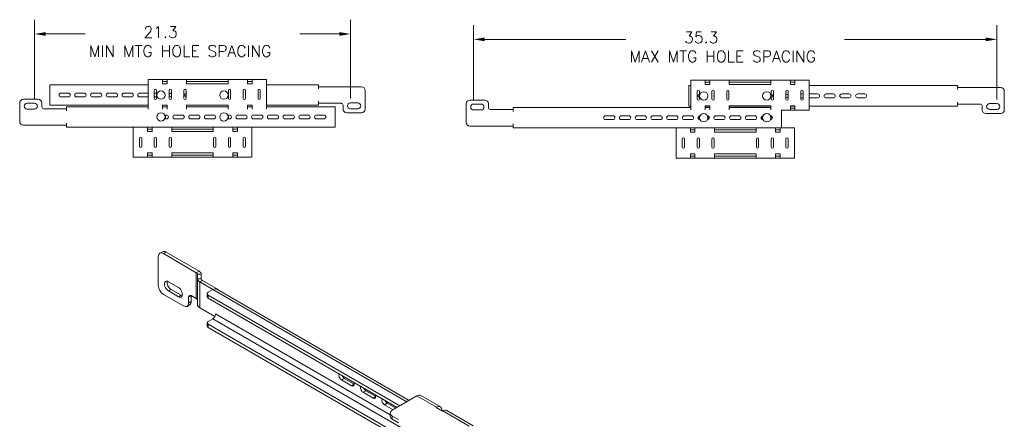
# Model space of a CAD drawing. Header units: inches. Extents: x 7.1 to 97.9, y 4.9 to 57.5.
# Tile 4 of 4: x 46 to 97.9, y 36.5 to 57.5. Entities that reach past the tile are written whole.
import ezdxf

# ---------------------------------------------------------------- set-up
doc = ezdxf.new("R2010")
doc.units = ezdxf.units.IN
doc.header["$LTSCALE"] = 6
doc.header["$MEASUREMENT"] = 0
for name, color, linetype, lineweight in [('Dimension (ANSI)', 7, 'Continuous', 5), ('Visible (ANSI)', 7, 'Continuous', 5), ('Visible Narrow (ANSI)', 7, 'Continuous', 5)]:
    doc.layers.add(name, color=color, linetype=linetype, lineweight=lineweight)
doc.styles.add('ROMANS', font='romans.shx')
doc.dimstyles.new('Default (ANSI)', dxfattribs={"dimscale": 6, "dimtxt": 0.1, "dimasz": 0.098425, "dimexe": 0.125, "dimexo": 0.0625, "dimgap": 0.031496, "dimtad": 0, "dimtih": 1, "dimtoh": 1, "dimdec": 3, "dimrnd": 1e-08, "dimzin": 0, "dimdsep": 46, "dimtxsty": 'ROMANS', "dimcen": 0.09, "dimdle": 0.393701, "dimclrd": 256, "dimclre": 256, "dimclrt": 256, "dimadec": 0, "dimazin": 0, "dimtfac": 1, "dimtofl": 0, "dimtmove": 0, "dimatfit": 3, "dimfxl": 1, "dimtolj": 1, "dimtzin": 0, "dimlwd": -1, "dimlwe": -1, "dimarcsym": 0})

# ---------------------------------------------------------------- blocks, each defined once
blk = doc.blocks.new('*D4')
at = {"layer": 'Defpoints', "color": 0, "transparency": 16777216}
for p in [(63.429, 56.754), (46.794, 52.952), (63.429, 52.975)]:
    blk.add_point(p, dxfattribs=at)
at = {"layer": 'Dimension (ANSI)', "transparency": 16777216}
for p, q in [((46.794, 53.327), (46.794, 57.504)), ((63.429, 53.35), (63.429, 57.504)), ((47.384, 56.754), (49.465, 56.754)), ((62.839, 56.754), (60.758, 56.754))]:
    blk.add_line(p, q, dxfattribs=at)
for points in [[(47.384, 56.853), (47.384, 56.656), (46.794, 56.754)], [(62.839, 56.853), (62.839, 56.656), (63.429, 56.754)]]:
    blk.add_solid(points, dxfattribs=at)
at = {"layer": 'Dimension (ANSI)', "transparency": 16777216, "insert": (49.654, 57.154), "char_height": 0.6, "attachment_point": 1, "style": 'ROMANS'}
blk.add_mtext('\\A1;\\Fromans|b0|i0;\\H0.6000;       21.3\\P\\Fromans|b0|i0;\\H0.6000;MIN MTG HOLE SPACING', dxfattribs=at)
blk = doc.blocks.new('*D5')
at = {"layer": 'Defpoints', "color": 0, "transparency": 16777216}
for p in [(97.472, 56.469), (69.917, 52.911), (97.472, 52.934)]:
    blk.add_point(p, dxfattribs=at)
at = {"layer": 'Dimension (ANSI)', "transparency": 16777216}
for p, q in [((69.917, 53.286), (69.917, 57.219)), ((97.472, 53.309), (97.472, 57.219)), ((70.507, 56.469), (77.934, 56.469)), ((96.882, 56.469), (89.455, 56.469))]:
    blk.add_line(p, q, dxfattribs=at)
for points in [[(70.507, 56.568), (70.507, 56.371), (69.917, 56.469)], [(96.882, 56.568), (96.882, 56.371), (97.472, 56.469)]]:
    blk.add_solid(points, dxfattribs=at)
at = {"layer": 'Dimension (ANSI)', "transparency": 16777216, "insert": (78.123, 56.869), "char_height": 0.6, "attachment_point": 1, "style": 'ROMANS'}
blk.add_mtext('\\A1;\\Fromans|b0|i0;\\H0.6000;       35.3\\P\\Fromans|b0|i0;\\H0.6000;MAX MTG HOLE SPACING', dxfattribs=at)

msp = doc.modelspace()

# ---------------------------------------------------------------- linework, layer by layer
at = {"layer": 'Visible (ANSI)'}
for p, q in [((47.604, 54.079), (52.772, 54.079)), ((47.604, 54.079), (47.604, 53.865)), ((52.772, 54.365), (53.527, 54.365)), ((52.772, 54.365), (52.772, 54.151)), ((52.772, 54.151), (52.772, 52.995)), ((53.527, 54.365), (53.527, 54.151)), ((53.527, 54.365), (53.771, 54.365)), ((53.771, 54.26), (53.527, 54.26)), ((53.527, 54.136), (53.527, 54.151)), ((53.771, 54.136), (53.527, 54.136)), ((53.771, 54.151), (53.771, 54.365)), ((53.771, 54.365), (54.798, 54.365)), ((53.771, 54.151), (53.771, 54.136)), ((54.798, 54.365), (54.798, 54.151)), ((54.798, 54.365), (56.985, 54.365)), ((56.985, 54.26), (54.798, 54.26)), ((54.798, 54.136), (54.798, 54.151)), ((56.985, 54.136), (54.798, 54.136)), ((56.985, 54.151), (56.985, 54.365)), ((56.985, 54.365), (58.012, 54.365)), ((56.985, 54.151), (56.985, 54.136)), ((58.012, 54.365), (58.012, 54.151)), ((58.012, 54.365), (58.256, 54.365)), ((58.256, 54.26), (58.012, 54.26)), ((58.012, 54.136), (58.012, 54.151)), ((58.256, 54.136), (58.012, 54.136)), ((58.256, 54.151), (58.256, 54.365)), ((58.256, 54.365), (59.012, 54.365)), ((58.256, 54.151), (58.256, 54.136)), ((59.012, 54.151), (59.012, 54.365)), ((59.012, 52.995), (59.012, 54.151)), ((59.012, 54.079), (61.745, 54.079)), ((61.745, 54.079), (61.745, 53.865)), ((61.745, 53.974), (61.745, 53.864)), ((61.745, 53.974), (62.359, 53.974)), ((62.359, 53.974), (62.436, 53.974)), ((62.436, 53.974), (62.587, 53.974)), ((62.738, 53.974), (62.587, 53.974)), ((62.738, 53.974), (64.014, 53.974)), ((81.257, 54.038), (81.355, 54.038)), ((81.257, 54.038), (81.257, 53.823)), ((81.355, 54.323), (82.11, 54.323)), ((81.355, 54.323), (81.355, 54.109)), ((81.355, 54.109), (81.355, 52.953)), ((82.11, 54.323), (82.11, 54.109)), ((82.11, 54.323), (82.354, 54.323)), ((82.354, 54.219), (82.11, 54.219)), ((82.11, 54.095), (82.11, 54.109)), ((82.354, 54.095), (82.11, 54.095)), ((82.354, 54.109), (82.354, 54.323)), ((82.354, 54.323), (83.381, 54.323)), ((82.354, 54.109), (82.354, 54.095)), ((83.381, 54.323), (83.381, 54.109)), ((83.381, 54.323), (85.568, 54.323)), ((85.568, 54.219), (83.381, 54.219)), ((83.381, 54.095), (83.381, 54.109)), ((85.568, 54.095), (83.381, 54.095)), ((85.568, 54.109), (85.568, 54.323)), ((85.568, 54.323), (86.595, 54.323)), ((85.568, 54.109), (85.568, 54.095)), ((86.595, 54.323), (86.595, 54.109)), ((86.595, 54.323), (86.839, 54.323)), ((86.839, 54.219), (86.595, 54.219)), ((86.595, 54.095), (86.595, 54.109)), ((86.839, 54.095), (86.595, 54.095)), ((86.839, 54.109), (86.839, 54.323)), ((86.839, 54.323), (87.595, 54.323)), ((86.839, 54.109), (86.839, 54.095)), ((87.595, 54.109), (87.595, 54.323)), ((87.595, 52.953), (87.595, 54.109)), ((87.595, 54.038), (95.398, 54.038)), ((95.398, 54.038), (95.398, 53.823)), ((95.398, 53.933), (95.398, 53.823)), ((95.398, 53.933), (96.012, 53.933)), ((96.012, 53.933), (96.089, 53.933)), ((96.089, 53.933), (96.24, 53.933)), ((96.391, 53.933), (96.24, 53.933)), ((96.391, 53.933), (97.667, 53.933)), ((47.604, 53.865), (47.604, 53.213)), ((48.189, 53.64), (48.579, 53.64)), ((48.579, 53.438), (48.189, 53.438)), ((49.018, 53.64), (49.408, 53.64)), ((49.408, 53.438), (49.018, 53.438)), ((49.847, 53.64), (50.237, 53.64)), ((50.237, 53.438), (49.847, 53.438)), ((50.675, 53.64), (51.065, 53.64)), ((51.065, 53.438), (50.675, 53.438)), ((51.504, 53.64), (51.894, 53.64)), ((51.894, 53.438), (51.504, 53.438)), ((52.333, 53.64), (52.723, 53.64)), ((52.723, 53.438), (52.333, 53.438)), ((53.103, 53.363), (53.103, 53.782)), ((53.162, 53.64), (53.22, 53.64)), ((53.22, 53.438), (53.162, 53.438)), ((53.22, 53.782), (53.22, 53.363)), ((53.883, 53.363), (53.883, 53.782)), ((53.99, 53.64), (54, 53.64)), ((54, 53.438), (53.99, 53.438)), ((54, 53.782), (54, 53.363)), ((54.663, 53.363), (54.663, 53.782)), ((54.78, 53.782), (54.78, 53.363)), ((57.003, 53.363), (57.003, 53.782)), ((57.12, 53.782), (57.12, 53.363)), ((57.783, 53.363), (57.783, 53.782)), ((57.9, 53.782), (57.9, 53.363)), ((58.563, 53.363), (58.563, 53.782)), ((58.68, 53.782), (58.68, 53.363)), ((61.745, 53.864), (61.745, 53.865)), ((61.745, 53.864), (61.745, 53.864)), ((64.209, 53.779), (64.209, 52.804)), ((81.257, 53.823), (81.257, 53.172)), ((81.686, 53.322), (81.686, 53.741)), ((81.803, 53.741), (81.803, 53.322)), ((82.466, 53.322), (82.466, 53.741)), ((82.583, 53.741), (82.583, 53.322)), ((83.246, 53.322), (83.246, 53.741)), ((83.363, 53.741), (83.363, 53.322)), ((85.586, 53.322), (85.586, 53.741)), ((85.703, 53.741), (85.703, 53.322)), ((86.366, 53.322), (86.366, 53.741)), ((86.366, 53.599), (86.376, 53.599)), ((86.483, 53.741), (86.483, 53.322)), ((87.146, 53.322), (87.146, 53.741)), ((87.146, 53.599), (87.205, 53.599)), ((87.263, 53.741), (87.263, 53.322)), ((87.643, 53.599), (88.033, 53.599)), ((88.472, 53.599), (88.862, 53.599)), ((89.301, 53.599), (89.691, 53.599)), ((90.13, 53.599), (90.52, 53.599)), ((95.398, 53.823), (95.398, 53.823)), ((95.398, 53.823), (95.398, 53.823)), ((97.862, 53.738), (97.862, 52.763)), ((46.014, 52.147), (46.014, 53.122)), ((46.209, 53.317), (46.989, 53.317)), ((46.404, 53.107), (46.794, 53.107)), ((47.184, 53.122), (47.184, 52.92)), ((47.604, 53.213), (47.604, 52.999)), ((52.772, 52.999), (47.604, 52.999)), ((48.478, 52.927), (52.772, 52.927)), ((48.478, 52.927), (48.478, 52.713)), ((52.772, 52.995), (52.772, 52.801)), ((53.527, 52.995), (53.527, 53.009)), ((53.527, 53.009), (53.771, 53.009)), ((53.771, 52.999), (53.527, 52.999)), ((53.527, 52.995), (53.527, 52.801)), ((53.527, 52.927), (53.771, 52.927)), ((53.771, 53.009), (53.771, 52.995)), ((53.771, 52.801), (53.771, 52.995)), ((54.798, 52.995), (54.798, 53.009)), ((54.798, 53.009), (56.985, 53.009)), ((56.985, 52.999), (54.798, 52.999)), ((54.798, 52.995), (54.798, 52.801)), ((54.798, 52.927), (56.985, 52.927)), ((56.985, 53.009), (56.985, 52.995)), ((56.985, 52.801), (56.985, 52.995)), ((58.012, 52.995), (58.012, 53.009)), ((58.012, 53.009), (58.256, 53.009)), ((58.256, 52.999), (58.012, 52.999)), ((58.012, 52.995), (58.012, 52.801)), ((58.012, 52.927), (58.256, 52.927)), ((58.256, 53.009), (58.256, 52.995)), ((58.256, 52.801), (58.256, 52.995)), ((61.745, 52.999), (59.012, 52.999)), ((59.012, 52.801), (59.012, 52.995)), ((59.012, 52.927), (62.619, 52.927)), ((61.745, 53.213), (61.745, 53.214)), ((61.745, 53.214), (61.745, 53.214)), ((61.745, 53.214), (61.745, 53.104)), ((61.745, 52.999), (61.745, 53.213)), ((61.745, 53.104), (62.359, 53.104)), ((62.359, 53.104), (62.436, 53.104)), ((62.587, 53.104), (62.436, 53.104)), ((62.587, 53.104), (62.738, 53.104)), ((62.619, 52.713), (62.619, 52.927)), ((62.942, 53.104), (62.738, 53.104)), ((63.039, 52.804), (63.039, 53.006)), ((63.429, 53.13), (63.819, 53.13)), ((69.527, 52.106), (69.527, 53.081)), ((69.722, 53.276), (70.502, 53.276)), ((69.917, 53.065), (70.307, 53.065)), ((70.697, 53.081), (70.697, 52.879)), ((71.991, 52.886), (81.355, 52.886)), ((71.991, 52.886), (71.991, 52.672)), ((81.257, 53.172), (81.257, 52.958)), ((81.355, 52.958), (81.257, 52.958)), ((81.355, 52.953), (81.355, 52.759)), ((82.11, 52.953), (82.11, 52.968)), ((82.11, 52.968), (82.354, 52.968)), ((82.354, 52.958), (82.11, 52.958)), ((82.11, 52.953), (82.11, 52.759)), ((82.11, 52.886), (82.354, 52.886)), ((82.354, 52.968), (82.354, 52.953)), ((82.354, 52.759), (82.354, 52.953)), ((83.381, 52.953), (83.381, 52.968)), ((83.381, 52.968), (85.568, 52.968)), ((85.568, 52.958), (83.381, 52.958)), ((83.381, 52.953), (83.381, 52.759)), ((83.381, 52.886), (85.568, 52.886)), ((85.568, 52.968), (85.568, 52.953)), ((85.568, 52.759), (85.568, 52.953)), ((86.376, 53.396), (86.366, 53.396)), ((86.595, 52.953), (86.595, 52.968)), ((86.595, 52.968), (86.839, 52.968)), ((86.839, 52.958), (86.595, 52.958)), ((86.595, 52.953), (86.595, 52.739)), ((86.839, 52.968), (86.839, 52.953)), ((86.839, 52.739), (86.839, 52.953)), ((87.205, 53.396), (87.146, 53.396)), ((95.398, 52.958), (87.595, 52.958)), ((87.595, 52.739), (87.595, 52.953)), ((88.033, 53.396), (87.643, 53.396)), ((88.862, 53.396), (88.472, 53.396)), ((89.691, 53.396), (89.301, 53.396)), ((90.52, 53.396), (90.13, 53.396)), ((95.398, 53.172), (95.398, 53.172)), ((95.398, 53.172), (95.398, 53.172)), ((95.398, 53.172), (95.398, 53.063)), ((95.398, 52.958), (95.398, 53.172)), ((95.398, 53.063), (96.012, 53.063)), ((96.012, 53.063), (96.089, 53.063)), ((96.24, 53.063), (96.089, 53.063)), ((96.24, 53.063), (96.391, 53.063)), ((96.595, 53.063), (96.391, 53.063)), ((96.692, 52.763), (96.692, 52.965)), ((97.082, 53.088), (97.472, 53.088)), ((46.794, 52.797), (46.404, 52.797)), ((47.281, 52.823), (47.485, 52.823)), ((47.637, 52.823), (47.485, 52.823)), ((47.637, 52.823), (47.787, 52.823)), ((47.864, 52.823), (47.787, 52.823)), ((48.478, 52.823), (47.864, 52.823)), ((48.478, 52.713), (48.478, 52.823)), ((48.478, 52.713), (48.478, 52.713)), ((48.478, 52.713), (48.478, 52.713)), ((53.649, 52.489), (53.747, 52.489)), ((54.185, 52.489), (54.575, 52.489)), ((55.014, 52.489), (55.404, 52.489)), ((55.843, 52.489), (56.233, 52.489)), ((56.964, 52.489), (57.062, 52.489)), ((57.5, 52.489), (57.89, 52.489)), ((58.329, 52.489), (58.719, 52.489)), ((59.158, 52.489), (59.548, 52.489)), ((59.987, 52.489), (60.377, 52.489)), ((60.815, 52.489), (61.205, 52.489)), ((61.644, 52.489), (62.034, 52.489)), ((62.619, 52.062), (62.619, 52.713)), ((64.014, 52.609), (63.234, 52.609)), ((63.819, 52.82), (63.429, 52.82)), ((70.307, 52.756), (69.917, 52.756)), ((70.794, 52.782), (70.998, 52.782)), ((71.15, 52.782), (70.998, 52.782)), ((71.15, 52.782), (71.3, 52.782)), ((71.377, 52.782), (71.3, 52.782)), ((71.991, 52.782), (71.377, 52.782)), ((71.991, 52.672), (71.991, 52.782)), ((71.991, 52.672), (71.991, 52.672)), ((71.991, 52.672), (71.991, 52.672)), ((76.87, 52.448), (77.26, 52.448)), ((77.698, 52.448), (78.088, 52.448)), ((78.527, 52.448), (78.917, 52.448)), ((79.356, 52.448), (79.746, 52.448)), ((80.185, 52.448), (80.575, 52.448)), ((81.013, 52.448), (81.403, 52.448)), ((81.842, 52.448), (81.843, 52.448)), ((82.232, 52.448), (82.232, 52.448)), ((82.671, 52.448), (83.061, 52.448)), ((83.5, 52.448), (83.89, 52.448)), ((84.328, 52.448), (84.718, 52.448)), ((85.157, 52.448), (85.158, 52.448)), ((85.547, 52.448), (85.547, 52.448)), ((86.132, 52.672), (86.132, 52.759)), ((86.595, 52.739), (86.132, 52.739)), ((86.132, 52.021), (86.132, 52.672)), ((86.595, 52.844), (86.839, 52.844)), ((86.839, 52.739), (86.595, 52.739)), ((87.595, 52.739), (86.839, 52.739)), ((97.667, 52.568), (96.887, 52.568)), ((97.472, 52.779), (97.082, 52.779)), ((47.485, 51.952), (46.209, 51.952)), ((47.485, 51.952), (47.637, 51.952)), ((47.787, 51.952), (47.637, 51.952)), ((47.864, 51.952), (47.787, 51.952)), ((48.478, 51.952), (47.864, 51.952)), ((48.478, 51.848), (48.478, 52.062)), ((48.478, 51.952), (48.478, 52.062)), ((48.478, 52.062), (48.478, 52.062)), ((48.478, 52.062), (48.478, 52.062)), ((53.747, 52.286), (53.649, 52.286)), ((54.575, 52.286), (54.185, 52.286)), ((55.404, 52.286), (55.014, 52.286)), ((56.233, 52.286), (55.843, 52.286)), ((57.062, 52.286), (56.964, 52.286)), ((57.89, 52.286), (57.5, 52.286)), ((58.719, 52.286), (58.329, 52.286)), ((59.548, 52.286), (59.158, 52.286)), ((60.377, 52.286), (59.987, 52.286)), ((61.205, 52.286), (60.815, 52.286)), ((62.034, 52.286), (61.644, 52.286)), ((62.619, 51.848), (62.619, 52.062)), ((70.998, 51.911), (69.722, 51.911)), ((70.998, 51.911), (71.15, 51.911)), ((71.3, 51.911), (71.15, 51.911)), ((71.377, 51.911), (71.3, 51.911)), ((71.991, 51.911), (71.377, 51.911)), ((71.991, 51.807), (71.991, 52.021)), ((71.991, 51.911), (71.991, 52.021)), ((71.991, 52.021), (71.991, 52.021)), ((71.991, 52.021), (71.991, 52.021)), ((77.26, 52.245), (76.87, 52.245)), ((78.088, 52.245), (77.698, 52.245)), ((78.917, 52.245), (78.527, 52.245)), ((79.746, 52.245), (79.356, 52.245)), ((80.575, 52.245), (80.185, 52.245)), ((81.403, 52.245), (81.013, 52.245)), ((81.843, 52.245), (81.842, 52.245)), ((82.232, 52.245), (82.232, 52.245)), ((83.061, 52.245), (82.671, 52.245)), ((83.89, 52.245), (83.5, 52.245)), ((84.718, 52.245), (84.328, 52.245)), ((85.158, 52.245), (85.157, 52.245)), ((85.547, 52.245), (85.547, 52.245)), ((86.132, 51.807), (86.132, 52.021)), ((51.992, 51.848), (48.478, 51.848)), ((51.992, 51.848), (52.747, 51.848)), ((51.992, 51.848), (51.992, 51.634)), ((51.992, 51.634), (51.992, 50.478)), ((52.747, 51.848), (52.747, 51.634)), ((52.747, 51.848), (52.991, 51.848)), ((52.991, 51.743), (52.747, 51.743)), ((52.747, 51.619), (52.747, 51.634)), ((52.991, 51.619), (52.747, 51.619)), ((52.991, 51.634), (52.991, 51.848)), ((52.991, 51.848), (54.018, 51.848)), ((52.991, 51.634), (52.991, 51.619)), ((54.018, 51.848), (54.018, 51.634)), ((54.018, 51.848), (56.205, 51.848)), ((56.205, 51.743), (54.018, 51.743)), ((54.018, 51.619), (54.018, 51.634)), ((56.205, 51.619), (54.018, 51.619)), ((56.205, 51.634), (56.205, 51.848)), ((56.205, 51.848), (57.232, 51.848)), ((56.205, 51.634), (56.205, 51.619)), ((57.232, 51.848), (57.232, 51.634)), ((57.232, 51.848), (57.476, 51.848)), ((57.476, 51.743), (57.232, 51.743)), ((57.232, 51.619), (57.232, 51.634)), ((57.476, 51.619), (57.232, 51.619)), ((57.476, 51.634), (57.476, 51.848)), ((57.476, 51.848), (58.232, 51.848)), ((57.476, 51.634), (57.476, 51.619)), ((58.232, 51.634), (58.232, 51.848)), ((62.619, 51.848), (58.232, 51.848)), ((58.232, 50.478), (58.232, 51.634)), ((80.575, 51.807), (71.991, 51.807)), ((80.575, 51.807), (81.33, 51.807)), ((80.575, 51.807), (80.575, 51.593)), ((80.575, 51.593), (80.575, 50.437)), ((81.33, 51.807), (81.33, 51.593)), ((81.33, 51.807), (81.574, 51.807)), ((81.574, 51.702), (81.33, 51.702)), ((81.33, 51.578), (81.33, 51.593)), ((81.574, 51.578), (81.33, 51.578)), ((81.574, 51.593), (81.574, 51.807)), ((81.574, 51.807), (82.601, 51.807)), ((81.574, 51.593), (81.574, 51.578)), ((82.601, 51.807), (82.601, 51.593)), ((82.601, 51.807), (84.788, 51.807)), ((84.788, 51.702), (82.601, 51.702)), ((82.601, 51.578), (82.601, 51.593)), ((84.788, 51.578), (82.601, 51.578)), ((84.788, 51.593), (84.788, 51.807)), ((84.788, 51.807), (85.815, 51.807)), ((84.788, 51.593), (84.788, 51.578)), ((85.815, 51.807), (85.815, 51.593)), ((85.815, 51.807), (86.059, 51.807)), ((86.059, 51.702), (85.815, 51.702)), ((85.815, 51.578), (85.815, 51.593)), ((86.059, 51.578), (85.815, 51.578)), ((86.059, 51.593), (86.059, 51.807)), ((86.059, 51.807), (86.815, 51.807)), ((86.059, 51.593), (86.059, 51.578)), ((86.815, 51.593), (86.815, 51.807)), ((86.815, 50.437), (86.815, 51.593)), ((52.323, 50.846), (52.323, 51.265)), ((52.44, 51.265), (52.44, 50.846)), ((53.103, 50.846), (53.103, 51.265)), ((53.22, 51.265), (53.22, 50.846)), ((53.883, 50.846), (53.883, 51.265)), ((54, 51.265), (54, 50.846)), ((56.223, 50.846), (56.223, 51.265)), ((56.34, 51.265), (56.34, 50.846)), ((57.003, 50.846), (57.003, 51.265)), ((57.12, 51.265), (57.12, 50.846)), ((57.783, 50.846), (57.783, 51.265)), ((57.9, 51.265), (57.9, 50.846)), ((80.906, 50.805), (80.906, 51.224)), ((81.023, 51.224), (81.023, 50.805)), ((81.686, 50.805), (81.686, 51.224)), ((81.803, 51.224), (81.803, 50.805)), ((82.466, 50.805), (82.466, 51.224)), ((82.583, 51.224), (82.583, 50.805)), ((84.806, 50.805), (84.806, 51.224)), ((84.923, 51.224), (84.923, 50.805)), ((85.586, 50.805), (85.586, 51.224)), ((85.703, 51.224), (85.703, 50.805)), ((86.366, 50.805), (86.366, 51.224)), ((86.483, 51.224), (86.483, 50.805)), ((51.992, 50.478), (51.992, 50.264)), ((52.747, 50.478), (52.747, 50.492)), ((52.747, 50.492), (52.991, 50.492)), ((52.747, 50.478), (52.747, 50.264)), ((52.747, 50.368), (52.991, 50.368)), ((52.991, 50.492), (52.991, 50.478)), ((52.991, 50.264), (52.991, 50.478)), ((54.018, 50.478), (54.018, 50.492)), ((54.018, 50.492), (56.205, 50.492)), ((54.018, 50.478), (54.018, 50.264)), ((54.018, 50.368), (56.205, 50.368)), ((56.205, 50.492), (56.205, 50.478)), ((56.205, 50.264), (56.205, 50.478)), ((57.232, 50.478), (57.232, 50.492)), ((57.232, 50.492), (57.476, 50.492)), ((57.232, 50.478), (57.232, 50.264)), ((57.232, 50.368), (57.476, 50.368)), ((57.476, 50.492), (57.476, 50.478)), ((57.476, 50.264), (57.476, 50.478)), ((58.232, 50.264), (58.232, 50.478)), ((80.575, 50.437), (80.575, 50.222)), ((81.33, 50.437), (81.33, 50.451)), ((81.33, 50.451), (81.574, 50.451)), ((81.33, 50.437), (81.33, 50.222)), ((81.33, 50.327), (81.574, 50.327)), ((81.574, 50.451), (81.574, 50.437)), ((81.574, 50.222), (81.574, 50.437)), ((82.601, 50.437), (82.601, 50.451)), ((82.601, 50.451), (84.788, 50.451)), ((82.601, 50.437), (82.601, 50.222)), ((82.601, 50.327), (84.788, 50.327)), ((84.788, 50.451), (84.788, 50.437)), ((84.788, 50.222), (84.788, 50.437)), ((85.815, 50.437), (85.815, 50.451)), ((85.815, 50.451), (86.059, 50.451)), ((85.815, 50.437), (85.815, 50.222)), ((85.815, 50.327), (86.059, 50.327)), ((86.059, 50.451), (86.059, 50.437)), ((86.059, 50.222), (86.059, 50.437)), ((86.815, 50.222), (86.815, 50.437)), ((52.747, 50.264), (51.992, 50.264)), ((52.991, 50.264), (52.747, 50.264)), ((54.018, 50.264), (52.991, 50.264)), ((56.205, 50.264), (54.018, 50.264)), ((57.232, 50.264), (56.205, 50.264)), ((57.476, 50.264), (57.232, 50.264)), ((58.232, 50.264), (57.476, 50.264)), ((81.33, 50.222), (80.575, 50.222)), ((81.574, 50.222), (81.33, 50.222)), ((82.601, 50.222), (81.574, 50.222)), ((84.788, 50.222), (82.601, 50.222)), ((85.815, 50.222), (84.788, 50.222)), ((86.059, 50.222), (85.815, 50.222)), ((86.815, 50.222), (86.059, 50.222)), ((53.391, 45.214), (53.533, 45.296)), ((53.579, 45.195), (55.314, 44.193)), ((55.456, 44.275), (53.721, 45.277)), ((53.313, 43.511), (53.313, 45.042)), ((55.376, 43.871), (55.376, 44.107)), ((55.577, 43.871), (55.577, 44.107)), ((53.844, 43.716), (54.374, 43.41)), ((55.376, 42.504), (55.376, 43.871)), ((55.497, 43.703), (56.189, 43.303)), ((56.473, 43.303), (55.639, 43.785)), ((54.639, 42.44), (53.579, 43.052)), ((54.374, 42.924), (53.844, 43.23)), ((53.986, 43.312), (54.516, 43.006)), ((55.888, 43.085), (55.888, 42.92)), ((56.182, 43.299), (55.943, 43.161)), ((56.388, 43.32), (66.525, 37.467)), ((56.445, 43.287), (56.473, 43.303)), ((56.473, 43.303), (56.473, 43.27)), ((54.904, 42.91), (54.904, 42.593)), ((55.314, 42.826), (55.037, 42.986)), ((55.047, 42.675), (55.047, 42.981)), ((55.943, 43.008), (66.033, 37.183)), ((55.943, 42.844), (65.891, 37.101)), ((54.827, 42.421), (54.969, 42.503)), ((56.288, 41.879), (55.497, 42.336)), ((56.331, 42.017), (56.331, 42.027)), ((56.331, 42.027), (56.331, 42.027)), ((56.331, 42.027), (56.331, 42.026)), ((55.888, 41.553), (55.888, 41.389)), ((55.943, 41.63), (56.182, 41.768)), ((55.943, 41.477), (74.907, 30.528)), ((55.943, 41.313), (74.907, 30.364)), ((63.495, 38.242), (62.965, 38.548)), ((63.107, 38.63), (63.633, 38.327)), ((64.622, 37.592), (64.092, 37.898)), ((64.234, 37.98), (64.76, 37.676)), ((65.636, 36.953), (66.935, 37.704)), ((67.141, 37.724), (68.169, 37.131)), ((65.682, 36.98), (65.219, 37.247)), ((65.361, 37.329), (65.824, 37.062)), ((67.943, 37.099), (67.963, 37.11)), ((68.274, 36.908), (67.943, 37.099)), ((68.254, 36.942), (68.254, 36.919)), ((68.294, 36.919), (68.274, 36.908)), ((68.5, 36.94), (69.897, 36.133)), ((65.526, 36.636), (65.526, 36.8)), ((65.96, 36.46), (65.636, 36.647)), ((65.96, 36.296), (65.636, 36.483))]:
    msp.add_line(p, q, dxfattribs=at)
for centre in [(53.454, 53.539), (56.769, 53.539), (82.037, 53.498), (85.352, 53.498), (53.454, 52.388), (56.769, 52.388), (82.037, 52.346), (85.352, 52.346)]:
    msp.add_circle(centre, 0.219, dxfattribs=at)
for centre, radius, start, end in [((64.014, 53.779), 0.195, 0, 90), ((97.667, 53.738), 0.195, 0, 90), ((48.189, 53.539), 0.101, 90, 270), ((48.579, 53.539), 0.101, 270, 90), ((49.018, 53.539), 0.101, 90, 270), ((49.408, 53.539), 0.101, 270, 90), ((49.847, 53.539), 0.101, 90, 270), ((50.237, 53.539), 0.101, 270, 90), ((50.675, 53.539), 0.101, 90, 270), ((51.065, 53.539), 0.101, 270, 90), ((51.504, 53.539), 0.101, 90, 270), ((51.894, 53.539), 0.101, 270, 90), ((52.333, 53.539), 0.101, 90, 270), ((52.723, 53.539), 0.101, 61.2643, 90), ((52.723, 53.539), 0.101, 270, 298.7357), ((53.162, 53.782), 0.0585, 0, 180), ((53.162, 53.539), 0.101, 90, 125.2344), ((53.162, 53.539), 0.101, 234.7656, 270), ((53.942, 53.782), 0.0585, 0, 180), ((53.99, 53.539), 0.101, 90, 270), ((54.722, 53.782), 0.0585, 0, 180), ((54.819, 53.539), 0.101, 112.6199, 247.3801), ((57.062, 53.782), 0.0585, 0, 180), ((57.842, 53.782), 0.0585, 0, 180), ((58.622, 53.782), 0.0585, 0, 180), ((81.745, 53.741), 0.0585, 0, 180), ((81.842, 53.498), 0.101, 112.6199, 247.3801), ((82.525, 53.741), 0.0585, 0, 180), ((82.671, 53.498), 0.101, 149.9267, 210.0733), ((83.305, 53.741), 0.0585, 0, 180), ((85.645, 53.741), 0.0585, 0, 180), ((85.547, 53.498), 0.101, 292.6199, 67.3801), ((86.425, 53.741), 0.0585, 0, 180), ((86.376, 53.498), 0.101, 270, 90), ((87.205, 53.741), 0.0585, 0, 180), ((87.205, 53.498), 0.101, 54.7656, 90), ((87.205, 53.498), 0.101, 270, 305.2344), ((87.643, 53.498), 0.101, 90, 118.7357), ((87.643, 53.498), 0.101, 241.2643, 270), ((88.033, 53.498), 0.101, 270, 90), ((88.472, 53.498), 0.101, 90, 270), ((88.862, 53.498), 0.101, 270, 90), ((89.301, 53.498), 0.101, 90, 270), ((89.691, 53.498), 0.101, 270, 90), ((90.13, 53.498), 0.101, 90, 270), ((90.52, 53.498), 0.101, 270, 90), ((46.209, 53.122), 0.195, 90, 180), ((46.404, 52.952), 0.155, 90, 270), ((46.794, 52.952), 0.155, 270, 90), ((46.989, 53.122), 0.195, 0, 90), ((47.281, 52.92), 0.0975, 180, 270), ((53.162, 53.363), 0.0585, 180, 0), ((53.942, 53.363), 0.0585, 180, 0), ((54.722, 53.363), 0.0585, 180, 0), ((57.062, 53.363), 0.0585, 180, 0), ((57.842, 53.363), 0.0585, 180, 0), ((58.622, 53.363), 0.0585, 180, 0), ((62.942, 53.006), 0.0975, 0, 90), ((63.429, 52.975), 0.155, 90, 270), ((63.819, 52.975), 0.155, 270, 90), ((69.722, 53.081), 0.195, 90, 180), ((69.917, 52.911), 0.155, 90, 270), ((70.307, 52.911), 0.155, 270, 90), ((70.502, 53.081), 0.195, 0, 90), ((81.745, 53.322), 0.0585, 180, 0), ((82.525, 53.322), 0.0585, 180, 0), ((83.305, 53.322), 0.0585, 180, 0), ((85.645, 53.322), 0.0585, 180, 0), ((86.425, 53.322), 0.0585, 180, 0), ((87.205, 53.322), 0.0585, 180, 0), ((96.595, 52.965), 0.0975, 0, 90), ((97.082, 52.934), 0.155, 90, 270), ((97.472, 52.934), 0.155, 270, 90), ((53.454, 52.387), 0.244, 335.5185, 24.6832), ((53.747, 52.388), 0.101, 270, 90), ((54.185, 52.388), 0.101, 90, 270), ((54.575, 52.388), 0.101, 270, 90), ((55.014, 52.388), 0.101, 90, 270), ((55.404, 52.388), 0.101, 270, 90), ((55.843, 52.388), 0.101, 90, 270), ((56.233, 52.388), 0.101, 270, 90), ((56.769, 52.387), 0.244, 335.5185, 24.6832), ((57.062, 52.388), 0.101, 270, 90), ((57.5, 52.388), 0.101, 90, 270), ((57.89, 52.388), 0.101, 270, 90), ((58.329, 52.388), 0.101, 90, 270), ((58.719, 52.388), 0.101, 270, 90), ((59.158, 52.388), 0.101, 90, 270), ((59.548, 52.388), 0.101, 270, 90), ((59.987, 52.388), 0.101, 90, 270), ((60.377, 52.388), 0.101, 270, 90), ((60.815, 52.388), 0.101, 90, 270), ((61.205, 52.388), 0.101, 270, 90), ((61.644, 52.388), 0.101, 90, 270), ((62.034, 52.388), 0.101, 270, 90), ((63.234, 52.804), 0.195, 180, 270), ((64.014, 52.804), 0.195, 270, 0), ((70.794, 52.879), 0.0975, 180, 270), ((76.87, 52.346), 0.101, 90, 270), ((77.26, 52.346), 0.101, 270, 90), ((77.698, 52.346), 0.101, 90, 270), ((78.088, 52.346), 0.101, 270, 90), ((78.527, 52.346), 0.101, 90, 270), ((78.917, 52.346), 0.101, 270, 90), ((79.356, 52.346), 0.101, 90, 270), ((79.746, 52.346), 0.101, 270, 90), ((80.185, 52.346), 0.101, 90, 270), ((80.575, 52.346), 0.101, 270, 90), ((81.013, 52.346), 0.101, 90, 270), ((81.403, 52.346), 0.101, 270, 90), ((81.842, 52.346), 0.101, 90, 270), ((82.037, 52.346), 0.244, 156.3538, 203.417), ((82.232, 52.346), 0.101, 270, 90), ((82.037, 52.346), 0.244, 336.583, 23.6462), ((82.671, 52.346), 0.101, 90, 270), ((83.061, 52.346), 0.101, 270, 90), ((83.5, 52.346), 0.101, 90, 270), ((83.89, 52.346), 0.101, 270, 90), ((84.328, 52.346), 0.101, 90, 270), ((84.718, 52.346), 0.101, 270, 90), ((85.157, 52.346), 0.101, 90, 270), ((85.352, 52.346), 0.244, 156.3538, 203.417), ((85.547, 52.346), 0.101, 270, 90), ((85.352, 52.346), 0.244, 336.583, 23.6462), ((96.887, 52.763), 0.195, 180, 270), ((97.667, 52.763), 0.195, 270, 0), ((46.209, 52.147), 0.195, 180, 270), ((69.722, 52.106), 0.195, 180, 270), ((52.382, 51.265), 0.0585, 0, 180), ((52.382, 50.846), 0.0585, 180, 0), ((53.162, 51.265), 0.0585, 0, 180), ((53.162, 50.846), 0.0585, 180, 0), ((53.942, 51.265), 0.0585, 0, 180), ((53.942, 50.846), 0.0585, 180, 0), ((56.282, 51.265), 0.0585, 0, 180), ((56.282, 50.846), 0.0585, 180, 0), ((57.062, 51.265), 0.0585, 0, 180), ((57.062, 50.846), 0.0585, 180, 0), ((57.842, 51.265), 0.0585, 0, 180), ((57.842, 50.846), 0.0585, 180, 0), ((80.965, 51.224), 0.0585, 0, 180), ((81.745, 51.224), 0.0585, 0, 180), ((82.525, 51.224), 0.0585, 0, 180), ((84.865, 51.224), 0.0585, 0, 180), ((85.645, 51.224), 0.0585, 0, 180), ((86.425, 51.224), 0.0585, 0, 180), ((80.965, 50.805), 0.0585, 180, 0), ((81.745, 50.805), 0.0585, 180, 0), ((82.525, 50.805), 0.0585, 180, 0), ((84.865, 50.805), 0.0585, 180, 0), ((85.645, 50.805), 0.0585, 180, 0), ((86.425, 50.805), 0.0585, 180, 0)]:
    msp.add_arc(centre, radius, start, end, dxfattribs=at)
for centre, major_axis, start_param, end_param in [((53.579, 44.889), (-0.187, 0.325), 5.497787, 7.068583), ((53.721, 44.971), (-0.187, 0.325), 5.497787, 6.283185), ((55.165, 44.107), (0.211, 0), 0, 0.785398), ((55.165, 44.107), (0.412, 0), 0, 0.785398), ((53.844, 43.473), (-0.149, 0.258), 5.497787, 8.63938), ((53.986, 43.555), (0.149, -0.258), 3.63922, 5.497787), ((55.788, 43.871), (-0.412, 0), 0, 0.785398), ((55.788, 43.871), (-0.211, 0), 0, 0.785398), ((53.579, 43.358), (-0.187, 0.325), 0.785398, 2.356194), ((54.374, 43.167), (0.149, -0.258), 5.497787, 8.63938), ((56.075, 43.085), (-0.187, 0), 5.497787, 7.068583), ((56.182, 42.963), (0.206, 0.357), 0, 0.785398), ((54.516, 43.249), (0.149, -0.258), 5.497787, 5.785558), ((54.639, 42.746), (0.187, -0.325), 5.497787, 7.068583), ((55.037, 42.833), (-0.094, 0.162), 5.497787, 7.068583), ((54.781, 42.828), (0.188, -0.325), 0, 0.785398), ((55.165, 42.74), (0.211, 0), 0, 0.785398), ((56.075, 42.92), (-0.187, 0), 0, 0.785398), ((55.788, 42.504), (-0.412, 0), 0, 0.785398), ((56.182, 41.94), (0.105, 0.183), 3.926991, 5.497787), ((56.076, 41.553), (-0.187, 0), 5.497787, 7.068583), ((56.076, 41.389), (-0.187, 0), 0, 0.785398), ((62.965, 38.708), (-0.097, 0.169), 0.243942, 2.356194), ((63.107, 38.79), (0.098, -0.169), 4.468447, 5.497787), ((63.495, 38.401), (0.097, -0.169), 5.497787, 7.61004), ((64.092, 38.057), (-0.097, 0.169), 0.243942, 2.356194), ((64.234, 38.139), (0.097, -0.169), 4.468447, 5.497787), ((64.622, 37.751), (0.097, -0.169), 5.497787, 7.61004), ((65.219, 37.406), (-0.097, 0.169), 0.243942, 2.356194), ((65.361, 37.488), (0.098, -0.169), 4.468447, 5.497787), ((66.935, 37.367), (0.206, 0.357), 0, 0.785398), ((65.901, 36.8), (-0.375, 0), 5.497787, 7.068583), ((65.749, 37.1), (0.097, -0.169), 1.201422, 1.326855), ((67.963, 36.774), (0.206, 0.357), 5.497787, 7.068583), ((68.294, 36.583), (0.206, 0.357), 0, 0.785398), ((65.901, 36.636), (-0.375, 0), 0, 0.785398)]:
    msp.add_ellipse(centre, major_axis=major_axis, ratio=0.57735, start_param=start_param, end_param=end_param, dxfattribs=at)
at = {"layer": 'Visible Narrow (ANSI)'}
for p, q in [((53.579, 45.195), (53.721, 45.277)), ((55.314, 44.193), (55.456, 44.275)), ((55.314, 42.826), (55.314, 44.193)), ((55.577, 44.107), (55.376, 44.107)), ((55.376, 43.871), (55.577, 43.871)), ((55.639, 43.785), (55.497, 43.703)), ((55.497, 43.703), (55.497, 42.336)), ((53.986, 43.312), (53.844, 43.23)), ((66.404, 37.397), (56.182, 43.299)), ((54.516, 43.006), (54.374, 42.924)), ((54.904, 42.91), (55.037, 42.986)), ((55.047, 42.675), (54.904, 42.593)), ((55.943, 42.844), (55.943, 43.008)), ((56.331, 42.026), (65.526, 36.718)), ((75.411, 30.666), (56.182, 41.768)), ((55.943, 41.313), (55.943, 41.477)), ((63.107, 38.63), (62.965, 38.548)), ((63.633, 38.322), (63.495, 38.242)), ((64.234, 37.98), (64.092, 37.898)), ((64.76, 37.671), (64.622, 37.592)), ((67.963, 37.11), (66.935, 37.704)), ((65.361, 37.329), (65.219, 37.247)), ((67.963, 37.087), (67.963, 37.11)), ((68.234, 36.931), (68.254, 36.942)), ((69.691, 36.113), (68.294, 36.919)), ((65.636, 36.483), (65.636, 36.647))]:
    msp.add_line(p, q, dxfattribs=at)

# ---------------------------------------------------------------- dimensions: what is measured, and where the dimension line sits
at = {"layer": 'Dimension (ANSI)'}
for base, p1, p2, text, picture, middle in [((63.429, 56.754), (46.794, 52.952), (63.429, 52.975), '\\Fromans|b0|i0;\\H0.6000;       <>\\P\\Fromans|b0|i0;\\H0.6000;MIN MTG HOLE SPACING', '*D4', (55.112, 56.754)), ((97.472, 56.469), (69.917, 52.911), (97.472, 52.934), '\\Fromans|b0|i0;\\H0.6000;       <>\\P\\Fromans|b0|i0;\\H0.6000;MAX MTG HOLE SPACING', '*D5', (83.695, 56.469))]:
    dim = msp.add_linear_dim(base=base, p1=p1, p2=p2, angle=180, text=text, dimstyle='Default (ANSI)', override={"dimgap": 0.031496, "dimtih": 0, "dimtoh": 0, "dimdec": 1, "dimlfac": 1.282051, "dimtol": 0, "dimlim": 0, "dimtp": 0, "dimtm": 0, "dimtdec": 2, "dimatfit": 1, "dimtvp": -0.25}, dxfattribs=at)
    dim.commit()
    dim.dimension.update_dxf_attribs({"geometry": picture, "text_midpoint": middle, "dimtype": 160})

doc.saveas('drawing.dxf')
